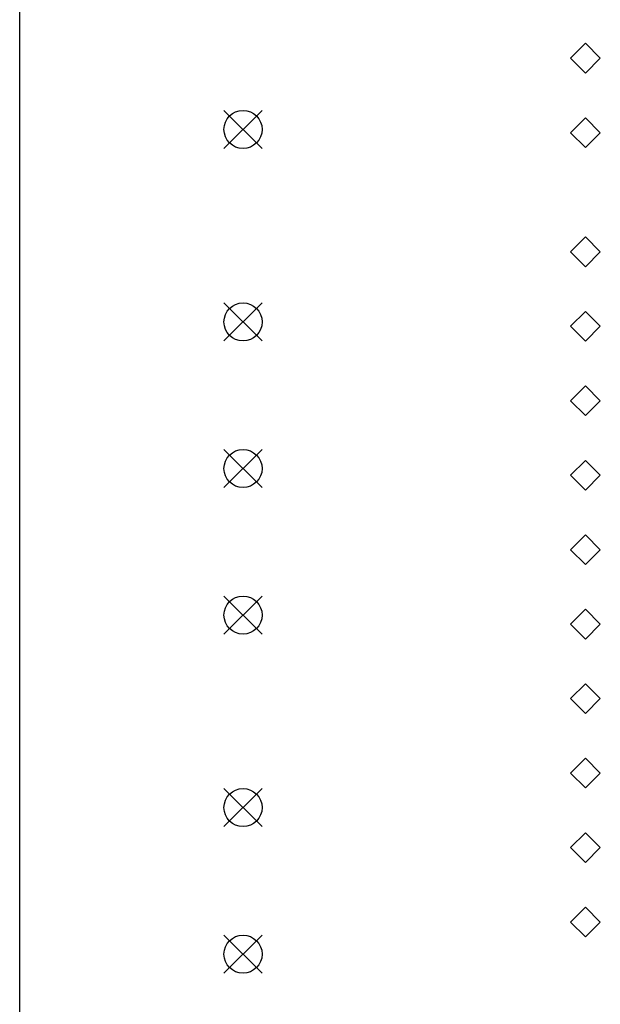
# Model space of a CAD drawing. Extents: x 101 to 200, y -172 to -22.
# Tile 3 of 5: x 103 to 123, y -131 to -97. Entities that reach past the tile are written whole.
import ezdxf

# ---------------------------------------------------------------- set-up
doc = ezdxf.new("R2010")
doc.units = 0
doc.layers.add('BLACK', color=7, linetype='CONTINUOUS')

msp = doc.modelspace()

# ---------------------------------------------------------------- linework, layer by layer
at = {"layer": 'BLACK', "linetype": 'CONTINUOUS'}
for p, q in [((102.727, -146.395), (102.727, -27.015)), ((122.031, -98.135), (121.523, -98.643)), ((122.539, -98.643), (122.031, -98.135)), ((121.523, -98.643), (122.031, -99.151)), ((122.031, -99.151), (122.539, -98.643)), ((109.697, -100.423), (110.997, -101.723)), ((110.997, -100.423), (109.697, -101.723)), ((122.031, -100.675), (121.523, -101.183)), ((122.539, -101.183), (122.031, -100.675)), ((121.523, -101.183), (122.031, -101.691)), ((122.031, -101.691), (122.539, -101.183)), ((122.031, -104.739), (121.523, -105.247)), ((122.539, -105.247), (122.031, -104.739)), ((121.523, -105.247), (122.031, -105.755)), ((122.031, -105.755), (122.539, -105.247)), ((109.697, -106.988), (110.997, -108.288)), ((110.997, -106.988), (109.697, -108.288)), ((122.031, -107.279), (121.523, -107.787)), ((122.539, -107.787), (122.031, -107.279)), ((121.523, -107.787), (122.031, -108.295)), ((122.031, -108.295), (122.539, -107.787)), ((122.031, -109.819), (121.523, -110.327)), ((122.539, -110.327), (122.031, -109.819)), ((121.523, -110.327), (122.031, -110.835)), ((122.031, -110.835), (122.539, -110.327)), ((109.697, -111.988), (110.997, -113.288)), ((110.997, -111.988), (109.697, -113.288)), ((122.031, -112.359), (121.523, -112.867)), ((122.539, -112.867), (122.031, -112.359)), ((121.523, -112.867), (122.031, -113.375)), ((122.031, -113.375), (122.539, -112.867)), ((122.031, -114.899), (121.523, -115.407)), ((122.539, -115.407), (122.031, -114.899)), ((121.523, -115.407), (122.031, -115.915)), ((122.031, -115.915), (122.539, -115.407)), ((109.697, -116.988), (110.997, -118.288)), ((110.997, -116.988), (109.697, -118.288)), ((122.031, -117.439), (121.523, -117.947)), ((122.539, -117.947), (122.031, -117.439)), ((121.523, -117.947), (122.031, -118.455)), ((122.031, -118.455), (122.539, -117.947)), ((122.031, -119.979), (121.523, -120.487)), ((122.539, -120.487), (122.031, -119.979)), ((121.523, -120.487), (122.031, -120.995)), ((122.031, -120.995), (122.539, -120.487)), ((122.031, -122.519), (121.523, -123.027)), ((122.539, -123.027), (122.031, -122.519)), ((121.523, -123.027), (122.031, -123.535)), ((122.031, -123.535), (122.539, -123.027)), ((109.697, -123.553), (110.997, -124.853)), ((110.997, -123.553), (109.697, -124.853)), ((122.031, -125.059), (121.523, -125.567)), ((122.539, -125.567), (122.031, -125.059)), ((121.523, -125.567), (122.031, -126.075)), ((122.031, -126.075), (122.539, -125.567)), ((122.031, -127.599), (121.523, -128.107)), ((122.539, -128.107), (122.031, -127.599)), ((121.523, -128.107), (122.031, -128.615)), ((122.031, -128.615), (122.539, -128.107)), ((109.697, -128.553), (110.997, -129.853)), ((110.997, -128.553), (109.697, -129.853))]:
    msp.add_line(p, q, dxfattribs=at)
at = {"layer": 'BLACK'}
for centre in [(110.347, -101.073), (110.347, -107.638), (110.347, -112.638), (110.347, -117.638), (110.347, -124.203), (110.347, -129.203)]:
    msp.add_circle(centre, 0.65, dxfattribs=at)

doc.saveas('drawing.dxf')
